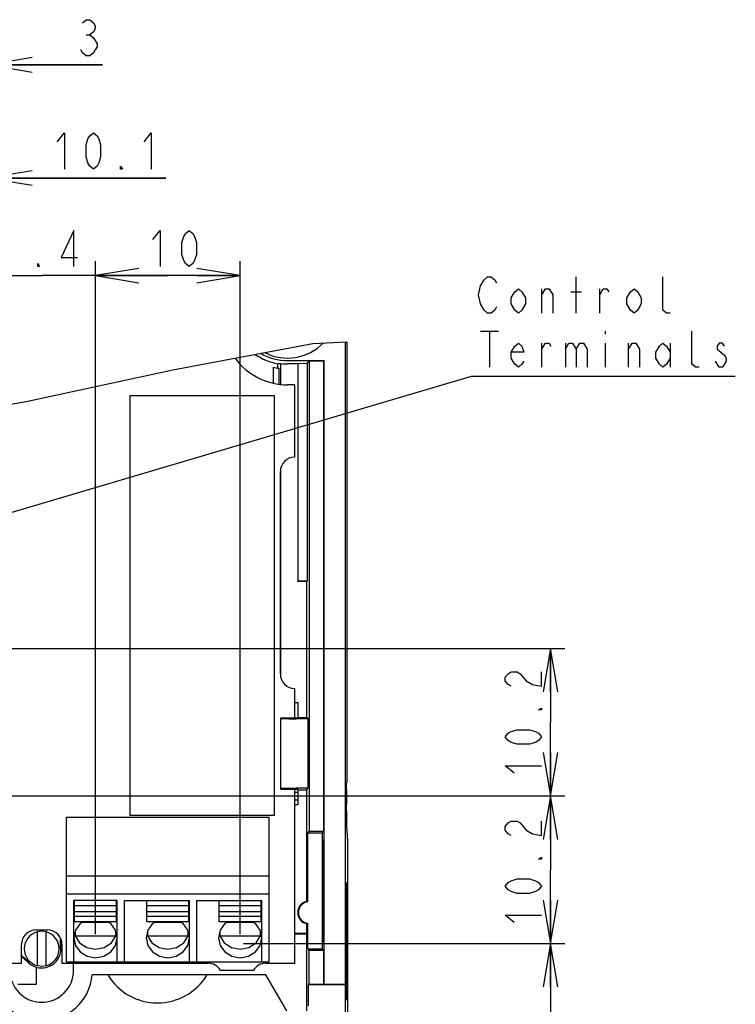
# Model space of a CAD drawing. Extents: x 38 to 410, y 13 to 287.
# Tile 13 of 15: x 275 to 325, y 87 to 155. Entities that reach past the tile are written whole.
import ezdxf

# ---------------------------------------------------------------- set-up
doc = ezdxf.new("R2010")
doc.units = 0
doc.header["$LTSCALE"] = 23.1
doc.layers.get('0').update_dxf_attribs({"linetype": 'CONTINUOUS'})
doc.layers.add('ALL_DIM', color=7, linetype='CONTINUOUS')
doc.layers.add('ALL_NOTE', color=7, linetype='CONTINUOUS')
doc.dimstyles.get("Standard").update_dxf_attribs({"dimtxt": 2.5, "dimasz": 2.5, "dimexe": 1.25, "dimexo": 0.625, "dimtad": 1, "dimcen": 2.5, "dimazin": 3, "dimtfac": 1, "dimtmove": 0, "dimatfit": 3})

# ---------------------------------------------------------------- blocks, each defined once
blk = doc.blocks.new('_OPEN')
at = {"color": 0, "linetype": 'BYBLOCK'}
for p, q in [((0, 0), (-1, 0.167)), ((-1, -0.167), (0, 0)), ((-1, 0), (0, 0))]:
    blk.add_line(p, q, dxfattribs=at)
blk = doc.blocks.new('*D22')
at = {"layer": 'ALL_DIM', "color": 2, "linetype": 'CONTINUOUS'}
for p, q in [((270.835, 101.004), (312.982, 101.004)), ((311.982, 101.004), (311.982, 95.904)), ((311.982, 90.804), (311.982, 95.904)), ((290.762, 90.804), (312.982, 90.804))]:
    blk.add_line(p, q, dxfattribs=at)
at = {"layer": 'ALL_DIM', "color": 2, "linetype": 'CONTINUOUS', "xscale": 3, "yscale": 3, "zscale": 3}
for p, rotation in [((311.982, 101.004), 90), ((311.982, 90.804), 270)]:
    blk.add_blockref('_OPEN', p, dxfattribs=dict(at, rotation=rotation))
blk = doc.blocks.new('*D23')
at = {"layer": 'ALL_DIM', "color": 2, "linetype": 'CONTINUOUS'}
for p, q in [((280.528, 91.446), (280.528, 137.991)), ((290.528, 91.446), (290.528, 137.991)), ((280.528, 136.991), (285.528, 136.991)), ((290.528, 136.991), (285.528, 136.991))]:
    blk.add_line(p, q, dxfattribs=at)
at = {"layer": 'ALL_DIM', "color": 2, "linetype": 'CONTINUOUS', "xscale": 3, "yscale": 3, "zscale": 3, "rotation": 180}
blk.add_blockref('_OPEN', (280.528, 136.991), dxfattribs=at)
at = {"layer": 'ALL_DIM', "color": 2, "linetype": 'CONTINUOUS', "xscale": 3, "yscale": 3, "zscale": 3}
blk.add_blockref('_OPEN', (290.528, 136.991), dxfattribs=at)
blk = doc.blocks.new('*D24')
at = {"layer": 'ALL_DIM', "color": 2, "linetype": 'CONTINUOUS'}
for p, q in [((273.158, 91.446), (273.158, 137.991)), ((280.528, 91.446), (280.528, 137.991)), ((273.158, 136.991), (268.158, 136.991)), ((268.158, 136.991), (276.843, 136.991)), ((285.528, 136.991), (276.843, 136.991)), ((280.528, 136.991), (285.528, 136.991))]:
    blk.add_line(p, q, dxfattribs=at)
at = {"layer": 'ALL_DIM', "color": 2, "linetype": 'CONTINUOUS', "xscale": 3, "yscale": 3, "zscale": 3}
blk.add_blockref('_OPEN', (273.158, 136.991), dxfattribs=at)
at = {"layer": 'ALL_DIM', "color": 2, "linetype": 'CONTINUOUS', "xscale": 3, "yscale": 3, "zscale": 3, "rotation": 180}
blk.add_blockref('_OPEN', (280.528, 136.991), dxfattribs=at)
blk = doc.blocks.new('*D26')
at = {"layer": 'ALL_DIM', "color": 2, "linetype": 'CONTINUOUS'}
for p, q in [((270.208, 140.052), (270.208, 152.565)), ((273.158, 91.446), (273.158, 152.565)), ((270.208, 151.565), (265.208, 151.565)), ((265.208, 151.565), (271.683, 151.565)), ((281.009, 151.565), (271.683, 151.565)), ((273.158, 151.565), (281.009, 151.565))]:
    blk.add_line(p, q, dxfattribs=at)
at = {"layer": 'ALL_DIM', "color": 2, "linetype": 'CONTINUOUS', "xscale": 3, "yscale": 3, "zscale": 3}
blk.add_blockref('_OPEN', (270.208, 151.565), dxfattribs=at)
at = {"layer": 'ALL_DIM', "color": 2, "linetype": 'CONTINUOUS', "xscale": 3, "yscale": 3, "zscale": 3, "rotation": 180}
blk.add_blockref('_OPEN', (273.158, 151.565), dxfattribs=at)
blk = doc.blocks.new('*D30')
at = {"layer": 'ALL_DIM', "color": 2, "linetype": 'CONTINUOUS'}
for p, q in [((263.058, 111.846), (263.058, 144.737)), ((273.158, 91.446), (273.158, 144.737)), ((263.058, 143.737), (258.058, 143.737)), ((258.058, 143.737), (268.108, 143.737)), ((285.383, 143.737), (268.108, 143.737)), ((273.158, 143.737), (285.383, 143.737))]:
    blk.add_line(p, q, dxfattribs=at)
at = {"layer": 'ALL_DIM', "color": 2, "linetype": 'CONTINUOUS', "xscale": 3, "yscale": 3, "zscale": 3}
blk.add_blockref('_OPEN', (263.058, 143.737), dxfattribs=at)
at = {"layer": 'ALL_DIM', "color": 2, "linetype": 'CONTINUOUS', "xscale": 3, "yscale": 3, "zscale": 3, "rotation": 180}
blk.add_blockref('_OPEN', (273.158, 143.737), dxfattribs=at)
blk = doc.blocks.new('*D31')
at = {"layer": 'ALL_DIM', "color": 2, "linetype": 'CONTINUOUS'}
for p, q in [((263.638, 111.204), (312.982, 111.204)), ((311.982, 111.204), (311.982, 106.104)), ((311.982, 101.004), (311.982, 106.104)), ((296.058, 101.004), (312.982, 101.004))]:
    blk.add_line(p, q, dxfattribs=at)
at = {"layer": 'ALL_DIM', "color": 2, "linetype": 'CONTINUOUS', "xscale": 3, "yscale": 3, "zscale": 3}
for p, rotation in [((311.982, 111.204), 90), ((311.982, 101.004), 270)]:
    blk.add_blockref('_OPEN', p, dxfattribs=dict(at, rotation=rotation))
blk = doc.blocks.new('*D32')
at = {"layer": 'ALL_DIM', "color": 2, "linetype": 'CONTINUOUS'}
for p, q in [((296.058, 90.804), (312.982, 90.804)), ((311.982, 90.804), (311.982, 77.372)), ((311.982, 63.939), (311.982, 77.372)), ((236.058, 63.939), (312.982, 63.939))]:
    blk.add_line(p, q, dxfattribs=at)
at = {"layer": 'ALL_DIM', "color": 2, "linetype": 'CONTINUOUS', "xscale": 3, "yscale": 3, "zscale": 3}
for p, rotation in [((311.982, 90.804), 90), ((311.982, 63.939), 270)]:
    blk.add_blockref('_OPEN', p, dxfattribs=dict(at, rotation=rotation))

msp = doc.modelspace()

# ---------------------------------------------------------------- linework, layer by layer
at = {"color": 7, "linetype": 'CONTINUOUS'}
for p, q in [((285.885, 130.481), (295.549, 132.291)), ((295.549, 132.291), (297.906, 132.405)), ((297.808, 60.939), (297.808, 132.4)), ((297.906, 132.405), (297.906, 101.939)), ((293.133, 130.594), (293.133, 130.898)), ((293.351, 129.484), (293.351, 130.91)), ((293.808, 131.112), (296.334, 131.112)), ((294.508, 130.883), (293.808, 130.883)), ((294.508, 130.883), (294.526, 130.919)), ((294.508, 130.883), (294.508, 115.839)), ((294.526, 130.919), (295.191, 130.945)), ((294.526, 130.919), (294.526, 115.875)), ((295.191, 130.945), (295.29, 131.085)), ((295.191, 115.901), (295.191, 130.945)), ((295.29, 131.085), (295.29, 98.544)), ((296.308, 131.085), (295.29, 131.085)), ((296.334, 131.112), (296.308, 131.085)), ((296.308, 98.544), (296.308, 131.085)), ((296.334, 87.992), (296.334, 131.112)), ((275.737, 128.277), (285.885, 130.481)), ((292.808, 130.66), (292.808, 129.563)), ((293.22, 129.497), (293.22, 130.581)), ((294.308, 129.439), (293.808, 129.439)), ((294.308, 124.439), (294.308, 129.439)), ((266.278, 126.688), (275.737, 128.277)), ((282.908, 128.685), (282.908, 99.685)), ((292.908, 128.685), (282.908, 128.685)), ((292.908, 99.685), (292.908, 128.685)), ((293.308, 109.439), (293.308, 123.439)), ((293.351, 109.164), (293.351, 123.715)), ((294.508, 115.839), (294.526, 115.875)), ((295.148, 115.839), (294.508, 115.839)), ((294.526, 115.875), (295.191, 115.901)), ((295.148, 115.839), (295.191, 115.901)), ((295.148, 106.439), (295.148, 115.839)), ((294.308, 106.408), (294.308, 108.439)), ((294.308, 107.471), (294.539, 107.471)), ((294.539, 106.439), (294.539, 107.471)), ((293.347, 106.408), (294.508, 106.408)), ((293.347, 101.471), (293.347, 106.408)), ((293.391, 106.364), (293.347, 106.408)), ((295.213, 106.347), (294.391, 106.347)), ((294.508, 106.408), (294.539, 106.439)), ((294.539, 106.439), (295.148, 106.439)), ((295.148, 106.439), (295.213, 106.347)), ((295.213, 106.347), (295.213, 101.532)), ((293.391, 101.515), (293.347, 101.471)), ((293.347, 101.471), (294.508, 101.471)), ((294.308, 89.439), (294.308, 101.471)), ((295.213, 101.532), (294.391, 101.532)), ((294.508, 101.471), (294.539, 101.439)), ((295.148, 101.439), (295.213, 101.532)), ((294.539, 101.239), (294.308, 101.239)), ((294.539, 101.439), (295.148, 101.439)), ((294.539, 100.408), (294.539, 101.439)), ((295.148, 93.723), (295.148, 101.439)), ((297.874, 101.439), (297.874, 100.439)), ((298.916, 101.004), (300.359, 101.004)), ((294.308, 100.739), (294.539, 100.739)), ((294.308, 100.408), (294.539, 100.408)), ((278.528, 99.539), (292.528, 99.539)), ((278.528, 89.539), (278.528, 99.539)), ((282.908, 99.685), (292.908, 99.685)), ((292.528, 89.539), (292.528, 99.539)), ((297.88, 99.964), (297.878, 100.035)), ((297.883, 99.939), (297.88, 99.964)), ((297.883, 99.939), (297.906, 99.939)), ((297.906, 99.551), (297.906, 99.939)), ((295.216, 98.439), (295.29, 98.544)), ((296.203, 98.439), (295.216, 98.439)), ((295.216, 93.685), (295.216, 98.439)), ((296.308, 98.544), (295.29, 98.544)), ((296.203, 98.439), (296.308, 98.544)), ((296.203, 98.439), (296.203, 90.439)), ((297.932, 98.439), (297.949, 98.439)), ((297.958, 98.037), (297.956, 98.217)), ((296.255, 97.939), (296.203, 97.939)), ((296.255, 90.939), (296.255, 97.939)), ((297.958, 98.037), (297.958, 83.939)), ((278.528, 95.473), (292.528, 95.473)), ((297.808, 94.96), (297.861, 94.961)), ((297.861, 94.961), (297.861, 86.917)), ((297.9, 94.963), (297.865, 94.963)), ((297.865, 94.963), (297.865, 86.916)), ((297.9, 94.963), (297.903, 94.938)), ((297.903, 94.938), (297.906, 94.864)), ((278.528, 94.239), (292.528, 94.239)), ((297.909, 87.439), (297.909, 94.439)), ((282.028, 93.779), (279.028, 93.779)), ((279.028, 89.539), (279.028, 93.779)), ((279.078, 92.3), (279.078, 93.772)), ((281.978, 93.404), (279.078, 93.404)), ((281.978, 92.3), (281.978, 93.772)), ((282.028, 89.539), (282.028, 93.779)), ((282.528, 93.779), (287.028, 93.779)), ((282.528, 89.539), (282.528, 93.779)), ((284.078, 92.3), (284.078, 93.772)), ((286.978, 93.404), (284.078, 93.404)), ((286.978, 92.3), (286.978, 93.772)), ((287.028, 89.539), (287.028, 93.779)), ((287.528, 93.779), (292.028, 93.779)), ((287.528, 89.539), (287.528, 93.779)), ((289.078, 92.3), (289.078, 93.772)), ((291.978, 93.404), (289.078, 93.404)), ((291.978, 92.3), (291.978, 93.772)), ((292.028, 89.539), (292.028, 93.779)), ((281.978, 92.981), (279.078, 92.981)), ((281.978, 92.668), (279.078, 92.668)), ((286.978, 92.981), (284.078, 92.981)), ((286.978, 92.668), (284.078, 92.668)), ((291.978, 92.981), (289.078, 92.981)), ((291.978, 92.668), (289.078, 92.668)), ((281.978, 92.3), (279.078, 92.3)), ((281.472, 92.243), (279.583, 92.243)), ((286.978, 92.3), (284.078, 92.3)), ((286.472, 92.243), (284.583, 92.243)), ((291.978, 92.3), (289.078, 92.3)), ((291.472, 92.243), (289.583, 92.243)), ((295.148, 91.483), (295.148, 92.155)), ((295.216, 90.439), (295.216, 92.194)), ((276.408, 91.739), (277.208, 91.739)), ((276.508, 89.268), (276.508, 91.61)), ((277.108, 89.268), (277.108, 91.61)), ((279.08, 91.439), (279.114, 91.323)), ((279.114, 91.592), (279.114, 91.323)), ((279.114, 91.323), (281.942, 91.323)), ((281.626, 90.843), (281.942, 91.323)), ((281.942, 91.323), (281.942, 91.592)), ((281.942, 91.323), (281.975, 91.439)), ((284.08, 91.439), (284.114, 91.323)), ((284.114, 91.592), (284.114, 91.323)), ((284.114, 91.323), (286.942, 91.323)), ((286.626, 90.843), (286.942, 91.323)), ((286.942, 91.323), (286.942, 91.592)), ((286.942, 91.323), (286.975, 91.439)), ((289.08, 91.439), (289.114, 91.323)), ((289.114, 91.592), (289.114, 91.323)), ((289.114, 91.323), (291.942, 91.323)), ((291.626, 90.843), (291.942, 91.323)), ((291.942, 91.323), (291.942, 91.592)), ((291.942, 91.323), (291.975, 91.439)), ((295.148, 91.483), (294.308, 91.483)), ((295.117, 91.439), (294.308, 91.439)), ((295.148, 91.483), (295.117, 91.439)), ((295.117, 91.439), (295.117, 86.139)), ((275.408, 89.439), (275.408, 90.739)), ((278.093, 91.002), (278.08, 90.439)), ((278.097, 91.171), (278.093, 91.002)), ((278.14, 91.084), (278.14, 90.439)), ((278.208, 90.739), (278.208, 89.439)), ((296.203, 90.939), (296.255, 90.939)), ((275.917, 89.448), (275.408, 89.905)), ((295.216, 90.439), (296.203, 90.439)), ((295.216, 90.439), (295.29, 90.335)), ((295.29, 90.335), (296.308, 90.335)), ((295.29, 87.979), (295.29, 90.335)), ((296.203, 90.439), (296.308, 90.335)), ((296.308, 87.979), (296.308, 90.335)), ((239.308, 89.439), (275.408, 89.439)), ((278.208, 89.439), (288.308, 89.439)), ((278.528, 89.539), (292.528, 89.539)), ((279.008, 88.939), (279.008, 89.439)), ((292.308, 89.439), (294.308, 89.439)), ((276.458, 87.989), (276.458, 89.16)), ((292.308, 88.639), (280.295, 88.639)), ((291.442, 88.939), (289.174, 88.939)), ((293.751, 86.139), (292.308, 88.639)), ((275.158, 87.989), (276.458, 87.989)), ((295.235, 87.939), (295.29, 87.979)), ((297.808, 87.939), (295.235, 87.939)), ((295.235, 87.939), (295.235, 86.5)), ((295.29, 87.979), (296.308, 87.979)), ((296.308, 87.979), (296.334, 87.992)), ((296.334, 87.992), (297.808, 87.992)), ((297.808, 86.918), (297.861, 86.917)), ((297.865, 86.916), (297.9, 86.916))]:
    msp.add_line(p, q, dxfattribs=at)
at = {"color": 2, "linetype": 'CONTINUOUS'}
for p, q in [((297.667, 111.204), (300.922, 111.204)), ((296.375, 101.004), (298.916, 101.004)), ((297.819, 90.804), (300.659, 90.804))]:
    msp.add_line(p, q, dxfattribs=at)
at = {"color": 7, "linetype": 'CONTINUOUS'}
for points in [[(293.133, 130.898), (293.206, 130.901), (293.279, 130.905), (293.351, 130.91)], [(293.391, 106.364), (293.428, 106.359), (293.53, 106.355), (293.69, 106.352), (293.896, 106.349), (294.135, 106.347), (294.391, 106.347)], [(294.391, 101.532), (294.135, 101.531), (293.896, 101.53), (293.69, 101.527), (293.53, 101.523), (293.428, 101.519), (293.391, 101.515)], [(297.874, 101.439), (297.875, 101.594), (297.876, 101.733), (297.878, 101.844)], [(297.878, 101.844), (297.88, 101.915), (297.883, 101.939)], [(297.878, 100.035), (297.876, 100.145), (297.875, 100.285), (297.874, 100.439)], [(297.932, 98.439), (297.925, 98.49), (297.919, 98.64), (297.913, 98.879), (297.909, 99.189), (297.906, 99.551)], [(297.956, 98.217), (297.955, 98.293), (297.954, 98.355), (297.953, 98.401), (297.951, 98.43), (297.949, 98.439)], [(297.906, 94.864), (297.908, 94.745), (297.909, 94.598), (297.909, 94.439)], [(295.148, 93.723), (295.171, 93.711), (295.193, 93.698), (295.216, 93.685)], [(279.676, 92.3), (279.467, 92.172), (279.142, 91.724), (279.028, 91.196)], [(282.028, 91.196), (281.914, 91.724), (281.588, 92.172), (281.379, 92.3)], [(284.676, 92.3), (284.467, 92.172), (284.142, 91.724), (284.028, 91.196)], [(287.028, 91.196), (286.914, 91.724), (286.588, 92.172), (286.379, 92.3)], [(289.676, 92.3), (289.467, 92.172), (289.142, 91.724), (289.028, 91.196)], [(292.028, 91.196), (291.914, 91.724), (291.588, 92.172), (291.379, 92.3)], [(295.148, 92.155), (295.171, 92.168), (295.193, 92.181), (295.216, 92.194)], [(277.108, 91.61), (276.808, 91.648), (276.508, 91.61)], [(279.114, 91.323), (279.429, 90.843), (279.929, 90.518), (280.528, 90.403), (281.127, 90.518), (281.626, 90.843)], [(284.114, 91.323), (284.429, 90.843), (284.929, 90.518), (285.528, 90.403), (286.127, 90.518), (286.626, 90.843)], [(289.114, 91.323), (289.429, 90.843), (289.929, 90.518), (290.528, 90.403), (291.127, 90.518), (291.626, 90.843)], [(279.028, 91.196), (279.142, 90.667), (279.467, 90.22), (279.954, 89.92), (280.528, 89.815), (281.102, 89.92), (281.588, 90.22), (281.914, 90.667), (282.028, 91.196)], [(284.028, 91.196), (284.142, 90.667), (284.467, 90.22), (284.954, 89.92), (285.528, 89.815), (286.102, 89.92), (286.588, 90.22), (286.914, 90.667), (287.028, 91.196)], [(289.028, 91.196), (289.142, 90.667), (289.467, 90.22), (289.954, 89.92), (290.528, 89.815), (291.102, 89.92), (291.588, 90.22), (291.914, 90.667), (292.028, 91.196)], [(275.958, 89.493), (275.534, 89.856), (275.408, 89.964)], [(276.508, 89.268), (276.808, 89.231), (277.108, 89.268)], [(297.909, 87.439), (297.909, 87.281), (297.908, 87.133), (297.906, 87.015), (297.903, 86.941), (297.9, 86.916)]]:
    msp.add_lwpolyline(points, dxfattribs=at)
for centre, radius, start, end in [((293.808, 134.739), 3.452, 242.87215, 315.64223), ((293.808, 134.739), 3.9, 234.98195, 260.03198), ((293.808, 134.739), 3.628, 239.37946, 270), ((293.808, 133.939), 4.5, 216.15649, 270.00004), ((293.808, 134.739), 3.856, 263.20368, 270), ((293.808, 134.739), 4.2, 256.22585, 261.95773), ((294.308, 123.439), 1, 89.99996, 180), ((294.308, 109.439), 1, 180, 270.00004), ((295.308, 92.939), 0.8, 101.54095, 258.45905), ((295.308, 92.939), 0.751, 97.00728, 262.99272), ((276.408, 90.739), 1, 89.99996, 180.00004), ((276.808, 90.439), 1.209, 104.36363, 255.6364), ((276.808, 90.439), 1.209, 284.36363, 75.6364), ((277.208, 90.739), 1, 359.99996, 90.00004), ((276.808, 90.439), 1.333, 228.07161, 360), ((288.308, 88.439), 1, 29.99998, 90.00004), ((292.308, 88.439), 1, 89.99996, 150.00002), ((276.808, 88.939), 3.5, 184.9171, 355.0829), ((276.808, 88.939), 2.2, 180, 360), ((284.808, 90.689), 4, 211.47515, 328.52485)]:
    msp.add_arc(centre, radius, start, end, dxfattribs=at)
at = {"layer": 'ALL_DIM', "color": 2, "linetype": 'CONTINUOUS'}
msp.add_line((279.884, 153.648), (280.134, 153.648), dxfattribs=at)
for points in [[(279.634, 154.482), (279.884, 154.69), (280.134, 154.69), (280.384, 154.482), (280.509, 154.273), (280.509, 154.065), (280.384, 153.857), (280.134, 153.648), (280.384, 153.44)], [(280.384, 153.44), (280.634, 153.023), (280.634, 152.815), (280.509, 152.607), (280.384, 152.398), (280.134, 152.19), (279.884, 152.19), (279.634, 152.398), (279.509, 152.607)], [(277.883, 146.237), (278.383, 146.862), (278.383, 144.362)], [(280.383, 144.362), (280.133, 144.57), (280.008, 144.779), (279.883, 145.195), (279.883, 146.029), (280.008, 146.445), (280.133, 146.654), (280.383, 146.862), (280.633, 146.654), (280.758, 146.445), (280.883, 146.029), (280.883, 145.195), (280.758, 144.779), (280.633, 144.57), (280.383, 144.362)], [(283.883, 146.237), (284.383, 146.862), (284.383, 144.362)], [(282.383, 144.362), (282.258, 144.362), (282.258, 144.57), (282.383, 144.362)], [(279.04, 137.616), (279.04, 140.116), (278.165, 138.241), (279.29, 138.241)], [(284.503, 139.491), (285.003, 140.116), (285.003, 137.616)], [(287.003, 137.616), (286.753, 137.824), (286.628, 138.032), (286.503, 138.449), (286.503, 139.282), (286.628, 139.699), (286.753, 139.907), (287.003, 140.116), (287.253, 139.907), (287.378, 139.699), (287.503, 139.282), (287.503, 138.449), (287.378, 138.032), (287.253, 137.824), (287.003, 137.616)], [(276.665, 137.616), (276.54, 137.616), (276.54, 137.824), (276.665, 137.616)], [(309.274, 108.586), (309.065, 108.711), (308.857, 108.961), (308.857, 109.211), (309.065, 109.461), (309.274, 109.586), (309.69, 109.586), (309.899, 109.461)], [(309.899, 109.461), (310.315, 108.961), (310.732, 108.711), (311.357, 108.586), (311.357, 109.586)], [(311.357, 107.086), (311.357, 106.961), (311.149, 106.961), (311.357, 107.086)], [(311.357, 105.086), (311.149, 104.836), (310.94, 104.711), (310.524, 104.586), (309.69, 104.586), (309.274, 104.711), (309.065, 104.836), (308.857, 105.086), (309.065, 105.336), (309.274, 105.461), (309.69, 105.586), (310.524, 105.586), (310.94, 105.461), (311.149, 105.336), (311.357, 105.086)], [(309.482, 102.586), (308.857, 103.086), (311.357, 103.086)], [(309.274, 98.263), (309.065, 98.388), (308.857, 98.638), (308.857, 98.888), (309.065, 99.138), (309.274, 99.263), (309.69, 99.263), (309.899, 99.138)], [(309.899, 99.138), (310.315, 98.638), (310.732, 98.388), (311.357, 98.263), (311.357, 99.263)], [(311.357, 96.763), (311.357, 96.638), (311.149, 96.638), (311.357, 96.763)], [(311.357, 94.763), (311.149, 94.513), (310.94, 94.388), (310.524, 94.263), (309.69, 94.263), (309.274, 94.388), (309.065, 94.513), (308.857, 94.763), (309.065, 95.013), (309.274, 95.138), (309.69, 95.263), (310.524, 95.263), (310.94, 95.138), (311.149, 95.013), (311.357, 94.763)], [(309.482, 92.263), (308.857, 92.763), (311.357, 92.763)]]:
    msp.add_lwpolyline(points, dxfattribs=at)
at = {"layer": 'ALL_NOTE', "color": 2, "linetype": 'CONTINUOUS'}
for p, q in [((313.764, 134.404), (313.764, 136.904)), ((311.389, 134.404), (311.389, 136.071)), ((313.389, 135.862), (314.139, 135.862)), ((315.389, 134.404), (315.389, 136.071)), ((307.139, 133.154), (308.389, 133.154)), ((307.764, 133.154), (307.764, 130.654)), ((315.764, 133.154), (315.764, 132.946)), ((311.389, 130.654), (311.389, 132.321)), ((313.014, 132.321), (313.014, 130.654)), ((315.764, 132.321), (315.764, 130.654)), ((317.389, 130.654), (317.389, 132.321)), ((320.264, 132.321), (320.264, 130.654)), ((323.639, 130.654), (323.389, 131.071)), ((265.058, 117.749), (306.514, 130.029)), ((306.514, 130.029), (306.764, 130.029)), ((306.764, 130.029), (324.764, 130.029))]:
    msp.add_line(p, q, dxfattribs=at)
for points in [[(307.139, 136.279), (307.389, 136.696), (307.639, 136.904), (307.889, 136.904), (308.139, 136.696), (308.264, 136.487)], [(320.264, 134.404), (320.014, 134.404), (319.764, 134.612), (319.764, 136.904)], [(307.389, 134.612), (307.139, 135.029), (307.014, 135.654), (307.139, 136.279)], [(310.264, 135.029), (310.014, 134.612), (309.764, 134.404), (309.514, 134.612), (309.264, 135.029), (309.264, 135.446), (309.514, 135.862), (309.764, 136.071), (310.014, 135.862), (310.264, 135.446), (310.264, 135.029)], [(311.389, 135.654), (311.639, 136.071), (311.889, 136.071), (312.139, 135.654), (312.139, 134.404)], [(315.389, 135.654), (315.639, 136.071), (315.889, 136.071), (316.014, 135.862)], [(318.264, 135.029), (318.014, 134.612), (317.764, 134.404), (317.514, 134.612), (317.264, 135.029), (317.264, 135.446), (317.514, 135.862), (317.764, 136.071), (318.014, 135.862), (318.264, 135.446), (318.264, 135.029)], [(308.264, 134.821), (308.139, 134.612), (307.889, 134.404), (307.639, 134.404), (307.389, 134.612)], [(322.264, 130.654), (322.014, 130.654), (321.764, 130.862), (321.764, 133.154)], [(310.139, 131.071), (310.014, 130.862), (309.764, 130.654), (309.514, 130.862), (309.264, 131.279), (309.264, 131.696), (309.514, 132.112), (309.764, 132.321), (310.014, 132.112), (310.139, 131.696), (309.264, 131.696)], [(311.389, 131.904), (311.639, 132.321), (311.889, 132.321), (312.014, 132.112)], [(313.014, 131.904), (313.264, 132.321), (313.514, 132.321), (313.764, 131.904), (313.764, 130.654)], [(313.764, 131.904), (314.014, 132.321), (314.264, 132.321), (314.514, 131.904), (314.514, 130.654)], [(317.389, 131.904), (317.639, 132.321), (317.889, 132.321), (318.139, 131.904), (318.139, 130.654)], [(320.264, 131.279), (320.014, 130.862), (319.764, 130.654), (319.514, 130.862), (319.264, 131.279), (319.264, 131.696), (319.514, 132.112), (319.764, 132.321), (320.014, 132.112), (320.264, 131.696)], [(324.014, 132.112), (323.889, 132.321), (323.639, 132.321), (323.514, 132.112), (323.514, 131.904)], [(323.514, 131.904), (324.014, 131.487), (324.139, 131.279), (324.139, 131.071)], [(324.139, 131.071), (323.889, 130.654), (323.639, 130.654)]]:
    msp.add_lwpolyline(points, dxfattribs=at)

# ---------------------------------------------------------------- dimensions: what is measured, and where the dimension line sits
at = {"layer": 'ALL_DIM', "color": 2, "linetype": 'CONTINUOUS'}
for base, p1, p2, angle, picture, middle in [((270.208, 151.565), (273.158, 91.446), (270.208, 140.052), 180, '*D26', (279.009, 152.19)), ((273.158, 136.991), (280.528, 91.446), (273.158, 91.446), 180, '*D24', (273.665, 137.616)), ((280.528, 136.991), (290.528, 91.446), (280.528, 91.446), 180, '*D23', (284.003, 137.616)), ((311.982, 101.004), (263.638, 111.204), (296.058, 101.004), 270, '*D31', (311.357, 102.086)), ((311.982, 101.004), (290.762, 90.804), (270.835, 101.004), 90, '*D22', (311.357, 91.763)), ((311.982008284, 63.939288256), (296.057829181, 90.804288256), (236.057829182, 63.939288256), 270, '*D32', (311.357008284, 73.264235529))]:
    dim = msp.add_linear_dim(base=base, p1=p1, p2=p2, angle=angle, dimstyle='Standard', dxfattribs=at)
    dim.commit()
    dim.dimension.update_dxf_attribs({"geometry": picture, "text_midpoint": middle, "dimtype": 128})
dim = msp.add_linear_dim(base=(273.158, 143.737), p1=(263.058, 111.846), p2=(273.158, 91.446), dimstyle='Standard', dxfattribs=at)
dim.commit()
dim.dimension.update_dxf_attribs({"geometry": '*D30', "text_midpoint": (277.383, 144.362), "dimtype": 128})

doc.saveas('drawing.dxf')
